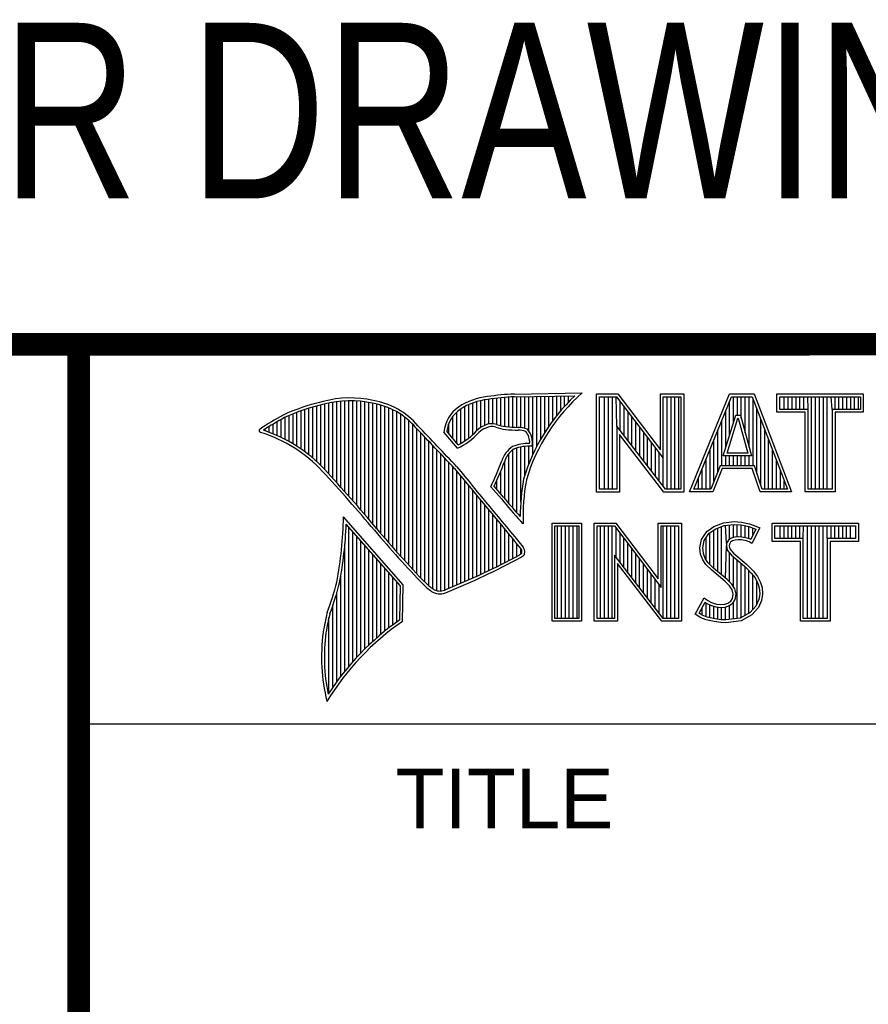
# Model space of a CAD drawing. Header units: inches. Extents: x 0.2 to 16.8, y 0.1 to 10.8.
# Tile 13 of 22: x 13 to 13.8, y 1.4 to 2.3. Entities that reach past the tile are written whole.
import ezdxf
from ezdxf.enums import TextEntityAlignment as Align

# ---------------------------------------------------------------- set-up
doc = ezdxf.new("R2010")
doc.units = ezdxf.units.IN
doc.header["$LTSCALE"] = 0.935
doc.header["$MEASUREMENT"] = 0
doc.layers.get('0').update_dxf_attribs({"linetype": 'CONTINUOUS'})
doc.styles.get("Standard").update_dxf_attribs({"font": 'txt', "width": 0.8})

msp = doc.modelspace()

# ---------------------------------------------------------------- linework, layer by layer
at = {"color": 2, "linetype": 'CONTINUOUS'}
for p, q in [((13.06524, 1.96953), (16.74504, 1.96953)), ((13.06524, 1.96953), (13.06524, 0.26053)), ((13.45293, 1.92614), (13.51325, 1.92706)), ((13.29154, 1.85098), (13.29154, 1.91881)), ((13.2951, 1.84706), (13.2951, 1.91935)), ((13.29865, 1.84311), (13.29865, 1.91976)), ((13.30221, 1.83913), (13.30221, 1.92002)), ((13.30576, 1.83512), (13.30576, 1.92013)), ((13.30932, 1.83108), (13.30932, 1.92011)), ((13.31287, 1.82701), (13.31287, 1.91995)), ((13.31643, 1.8229), (13.31643, 1.91964)), ((13.31998, 1.81877), (13.31998, 1.91919)), ((13.32353, 1.8146), (13.32353, 1.9186)), ((13.4195, 1.89369), (13.4195, 1.91934)), ((13.42306, 1.89637), (13.42306, 1.92027)), ((13.42661, 1.89822), (13.42661, 1.92095)), ((13.43017, 1.89946), (13.43017, 1.92144)), ((13.43372, 1.89972), (13.43372, 1.92195)), ((13.43727, 1.89906), (13.43727, 1.9224)), ((13.44083, 1.89795), (13.44083, 1.92278)), ((13.44438, 1.89725), (13.44438, 1.9231)), ((13.44794, 1.89688), (13.44794, 1.92337)), ((13.45149, 1.89664), (13.45149, 1.92357)), ((13.453, 1.92364), (13.50667, 1.92446)), ((13.45505, 1.8965), (13.45505, 1.92367)), ((13.4586, 1.89642), (13.4586, 1.92372)), ((13.46216, 1.89573), (13.46216, 1.92378)), ((13.46571, 1.8935), (13.46571, 1.92383)), ((13.46926, 1.87203), (13.46926, 1.92389)), ((13.47282, 1.87938), (13.47282, 1.92394)), ((13.47637, 1.88593), (13.47637, 1.92399)), ((13.47993, 1.89186), (13.47993, 1.92405)), ((13.48348, 1.89728), (13.48348, 1.9241)), ((13.48704, 1.90228), (13.48704, 1.92416)), ((13.49059, 1.90692), (13.49059, 1.92421)), ((13.49415, 1.91125), (13.49415, 1.92427)), ((13.4977, 1.9153), (13.4977, 1.92432)), ((13.50125, 1.9191), (13.50125, 1.92437)), ((13.52607, 1.92627), (13.54513, 1.92627)), ((13.52607, 1.83895), (13.52607, 1.92627)), ((13.5286, 1.92374), (13.54388, 1.92374)), ((13.5286, 1.84148), (13.5286, 1.92374)), ((13.53324, 1.84148), (13.53324, 1.92374)), ((13.53672, 1.84148), (13.53672, 1.92374)), ((13.5402, 1.84148), (13.5402, 1.92374)), ((13.54409, 1.89763), (13.54367, 1.92374)), ((13.54388, 1.92374), (13.58542, 1.86899)), ((13.54513, 1.92627), (13.58289, 1.87651)), ((13.54715, 1.89365), (13.54715, 1.91943)), ((13.58289, 1.92627), (13.60361, 1.92627)), ((13.58289, 1.87651), (13.58289, 1.92627)), ((13.58542, 1.92374), (13.60109, 1.92374)), ((13.58542, 1.86899), (13.58542, 1.92374)), ((13.58885, 1.84148), (13.58885, 1.92374)), ((13.59233, 1.84148), (13.59233, 1.92374)), ((13.5958, 1.84148), (13.5958, 1.92374)), ((13.59928, 1.84148), (13.59928, 1.92374)), ((13.60109, 1.92374), (13.60109, 1.84148)), ((13.60361, 1.92627), (13.60361, 1.83895)), ((13.60876, 1.83899), (13.6444, 1.92621)), ((13.61252, 1.84151), (13.6461, 1.92368)), ((13.6444, 1.92621), (13.66641, 1.92621)), ((13.64446, 1.88931), (13.64446, 1.91967)), ((13.6461, 1.92368), (13.66467, 1.92368)), ((13.64793, 1.90055), (13.64793, 1.92368)), ((13.65141, 1.90732), (13.65141, 1.92368)), ((13.65489, 1.90431), (13.65489, 1.92368)), ((13.65836, 1.89153), (13.65836, 1.92368)), ((13.66184, 1.87875), (13.66184, 1.92368)), ((13.66467, 1.92368), (13.69586, 1.84151)), ((13.66531, 1.86235), (13.66531, 1.92199)), ((13.66641, 1.92621), (13.69953, 1.83899)), ((13.68662, 1.92621), (13.76343, 1.92621)), ((13.68662, 1.90994), (13.68662, 1.92621)), ((13.68915, 1.92368), (13.7609, 1.92368)), ((13.68915, 1.91247), (13.68915, 1.92368)), ((13.69312, 1.91247), (13.69312, 1.92368)), ((13.69659, 1.91247), (13.69659, 1.92368)), ((13.70007, 1.91247), (13.70007, 1.92368)), ((13.70354, 1.91247), (13.70354, 1.92368)), ((13.70702, 1.91247), (13.70702, 1.92368)), ((13.71049, 1.91247), (13.71049, 1.92368)), ((13.71434, 1.91247), (13.71397, 1.92368)), ((13.71744, 1.84151), (13.71744, 1.92368)), ((13.72092, 1.84151), (13.72092, 1.92368)), ((13.72439, 1.84151), (13.72439, 1.92368)), ((13.72787, 1.84151), (13.72787, 1.92368)), ((13.73135, 1.84151), (13.73135, 1.92368)), ((13.73571, 1.91247), (13.73482, 1.92368)), ((13.7383, 1.91247), (13.7383, 1.92368)), ((13.74177, 1.91247), (13.74177, 1.92368)), ((13.74525, 1.91247), (13.74525, 1.92368)), ((13.74872, 1.91247), (13.74872, 1.92368)), ((13.7522, 1.91247), (13.7522, 1.92368)), ((13.75567, 1.91247), (13.75567, 1.92368)), ((13.75915, 1.91247), (13.75915, 1.92368)), ((13.7609, 1.92368), (13.7609, 1.91247)), ((13.76343, 1.92621), (13.76343, 1.90994)), ((13.25955, 1.87962), (13.25955, 1.90983)), ((13.26311, 1.87724), (13.26311, 1.91114)), ((13.26666, 1.87469), (13.26666, 1.91236)), ((13.27022, 1.87195), (13.27022, 1.9135)), ((13.27377, 1.86901), (13.27377, 1.91455)), ((13.27733, 1.86584), (13.27733, 1.91553)), ((13.28088, 1.86243), (13.28088, 1.91642)), ((13.28444, 1.85873), (13.28444, 1.91727)), ((13.28799, 1.85487), (13.28799, 1.91812)), ((13.32709, 1.8104), (13.32709, 1.91788)), ((13.33064, 1.80617), (13.33064, 1.91718)), ((13.3342, 1.80197), (13.3342, 1.91628)), ((13.33775, 1.79782), (13.33775, 1.91515)), ((13.34131, 1.79371), (13.34131, 1.91378)), ((13.34486, 1.78966), (13.34486, 1.91216)), ((13.34841, 1.78565), (13.34841, 1.91026)), ((13.40173, 1.8824), (13.40173, 1.91011)), ((13.40529, 1.88228), (13.40529, 1.91288)), ((13.40884, 1.88443), (13.40884, 1.91496)), ((13.41239, 1.88698), (13.41239, 1.91671)), ((13.41595, 1.89003), (13.41595, 1.91816)), ((13.55062, 1.88913), (13.55062, 1.91485)), ((13.5541, 1.88461), (13.5541, 1.91027)), ((13.64098, 1.87806), (13.64098, 1.91116)), ((13.66879, 1.85548), (13.66879, 1.91284)), ((13.71181, 1.90994), (13.68662, 1.90994)), ((13.71434, 1.91247), (13.68915, 1.91247)), ((13.71181, 1.83899), (13.71181, 1.90994)), ((13.71434, 1.84151), (13.71434, 1.91247)), ((13.7609, 1.91247), (13.73571, 1.91247)), ((13.73571, 1.91247), (13.73571, 1.84151)), ((13.76343, 1.90994), (13.73824, 1.90994)), ((13.73824, 1.90994), (13.73824, 1.83899)), ((13.24178, 1.88921), (13.24178, 1.90148)), ((13.24534, 1.88757), (13.24534, 1.90349)), ((13.24889, 1.8858), (13.24889, 1.90537)), ((13.25245, 1.88389), (13.25245, 1.90695)), ((13.256, 1.88183), (13.256, 1.90844)), ((13.35197, 1.78168), (13.35197, 1.90806)), ((13.35552, 1.77776), (13.35552, 1.90551)), ((13.35908, 1.77389), (13.35908, 1.90255)), ((13.39818, 1.88658), (13.39818, 1.90616)), ((13.55757, 1.8801), (13.55757, 1.90569)), ((13.56105, 1.87558), (13.56105, 1.90111)), ((13.63751, 1.86235), (13.63751, 1.90266)), ((13.63884, 1.87112), (13.65003, 1.90732)), ((13.64227, 1.87365), (13.65189, 1.90479)), ((13.65003, 1.90732), (13.65407, 1.90732)), ((13.65189, 1.90479), (13.65213, 1.90479)), ((13.65213, 1.90479), (13.6606, 1.87365)), ((13.65407, 1.90732), (13.66391, 1.87112)), ((13.67226, 1.84516), (13.67226, 1.90368)), ((13.23112, 1.89338), (13.23112, 1.89487)), ((13.23467, 1.89211), (13.23467, 1.89717)), ((13.23823, 1.89072), (13.23823, 1.89937)), ((13.36263, 1.77005), (13.36263, 1.89912)), ((13.36619, 1.76626), (13.36619, 1.89522)), ((13.40222, 1.87796), (13.39013, 1.89218)), ((13.40289, 1.88104), (13.39274, 1.89296)), ((13.39462, 1.89075), (13.39462, 1.89989)), ((13.58728, 1.84148), (13.54409, 1.89763)), ((13.54409, 1.89763), (13.54409, 1.84148)), ((13.56452, 1.87106), (13.56452, 1.89653)), ((13.63403, 1.85728), (13.63403, 1.89416)), ((13.67574, 1.84151), (13.67574, 1.89453)), ((13.36974, 1.76251), (13.36974, 1.89151)), ((13.3733, 1.75881), (13.3733, 1.88779)), ((13.37685, 1.75559), (13.37685, 1.88406)), ((13.58603, 1.83895), (13.54661, 1.89019)), ((13.54661, 1.89019), (13.54661, 1.83895)), ((13.568, 1.86654), (13.568, 1.89195)), ((13.57147, 1.86202), (13.57147, 1.88737)), ((13.63056, 1.84863), (13.63056, 1.88565)), ((13.67921, 1.84151), (13.67921, 1.88537)), ((13.3804, 1.75292), (13.3804, 1.88032)), ((13.38396, 1.75121), (13.38396, 1.87658)), ((13.45149, 1.82467), (13.45149, 1.8764)), ((13.45505, 1.82065), (13.45505, 1.87803)), ((13.4586, 1.83026), (13.4586, 1.87896)), ((13.46216, 1.85354), (13.46216, 1.87953)), ((13.46571, 1.8636), (13.46571, 1.87975)), ((13.57495, 1.85751), (13.57495, 1.88279)), ((13.57843, 1.85299), (13.57843, 1.8782)), ((13.62708, 1.84151), (13.62708, 1.87715)), ((13.68269, 1.84151), (13.68269, 1.87622)), ((13.38751, 1.75092), (13.38751, 1.87282)), ((13.39107, 1.7518), (13.39107, 1.86907)), ((13.44438, 1.83308), (13.44438, 1.86652)), ((13.44794, 1.82881), (13.44794, 1.87298)), ((13.5819, 1.84847), (13.5819, 1.87362)), ((13.58538, 1.84395), (13.58542, 1.86899)), ((13.62361, 1.84151), (13.62361, 1.86864)), ((13.66391, 1.87112), (13.63884, 1.87112)), ((13.64098, 1.86235), (13.64098, 1.87112)), ((13.6606, 1.87365), (13.64227, 1.87365)), ((13.64446, 1.86235), (13.64446, 1.87112)), ((13.64793, 1.86235), (13.64793, 1.87112)), ((13.65141, 1.86235), (13.65141, 1.87112)), ((13.65489, 1.86235), (13.65489, 1.87112)), ((13.65836, 1.86235), (13.65836, 1.87112)), ((13.66184, 1.86235), (13.66184, 1.87112)), ((13.68616, 1.84151), (13.68616, 1.86706)), ((13.39462, 1.75332), (13.39462, 1.8653)), ((13.39818, 1.75478), (13.39818, 1.86153)), ((13.40173, 1.75627), (13.40173, 1.85744)), ((13.44083, 1.83724), (13.44083, 1.85725)), ((13.62013, 1.84151), (13.62013, 1.86014)), ((13.63607, 1.86235), (13.6277, 1.84151)), ((13.63778, 1.85982), (13.6294, 1.83899)), ((13.66648, 1.86235), (13.63607, 1.86235)), ((13.66466, 1.85982), (13.63778, 1.85982)), ((13.67167, 1.83899), (13.66466, 1.85982)), ((13.67349, 1.84151), (13.66648, 1.86235)), ((13.68964, 1.84151), (13.68964, 1.85791)), ((13.40529, 1.75779), (13.40529, 1.85313)), ((13.40884, 1.75933), (13.40884, 1.84883)), ((13.43727, 1.84132), (13.43727, 1.84907)), ((13.61666, 1.84151), (13.61666, 1.85163)), ((13.69312, 1.84151), (13.69312, 1.84875)), ((13.41239, 1.76089), (13.41239, 1.84452)), ((13.41595, 1.76248), (13.41595, 1.84021)), ((13.44136, 1.83283), (13.43192, 1.84365)), ((13.44327, 1.83444), (13.4349, 1.84404)), ((13.54409, 1.84148), (13.5286, 1.84148)), ((13.60109, 1.84148), (13.58728, 1.84148)), ((13.6277, 1.84151), (13.61252, 1.84151)), ((13.69586, 1.84151), (13.67349, 1.84151)), ((13.73571, 1.84151), (13.71434, 1.84151)), ((13.4195, 1.76409), (13.4195, 1.83591)), ((13.42306, 1.76573), (13.42306, 1.83161)), ((13.54661, 1.83895), (13.52607, 1.83895)), ((13.60361, 1.83895), (13.58603, 1.83895)), ((13.6294, 1.83899), (13.60876, 1.83899)), ((13.69953, 1.83899), (13.67167, 1.83899)), ((13.73824, 1.83899), (13.71181, 1.83899)), ((13.42661, 1.76739), (13.42661, 1.8273)), ((13.43017, 1.76908), (13.43017, 1.823)), ((13.35405, 1.75643), (13.30096, 1.81676)), ((13.43372, 1.7708), (13.43372, 1.8187)), ((13.43727, 1.77254), (13.43727, 1.8144)), ((13.35153, 1.7555), (13.30329, 1.81033)), ((13.30576, 1.68403), (13.30576, 1.80752)), ((13.44083, 1.77431), (13.44083, 1.8101)), ((13.44438, 1.77611), (13.44438, 1.8058)), ((13.46086, 1.81059), (13.45857, 1.8131)), ((13.48648, 1.81126), (13.51278, 1.81126)), ((13.48648, 1.72404), (13.48648, 1.81126)), ((13.48901, 1.80873), (13.51025, 1.80873)), ((13.48901, 1.72656), (13.48901, 1.80873)), ((13.49139, 1.72656), (13.49139, 1.80873)), ((13.49487, 1.72656), (13.49487, 1.80873)), ((13.49835, 1.72656), (13.49835, 1.80873)), ((13.50182, 1.72656), (13.50182, 1.80873)), ((13.5053, 1.72656), (13.5053, 1.80873)), ((13.50877, 1.72656), (13.50877, 1.80873)), ((13.51025, 1.80873), (13.51025, 1.72656)), ((13.51278, 1.81126), (13.51278, 1.72404)), ((13.52409, 1.81135), (13.54315, 1.81135)), ((13.52409, 1.72404), (13.52409, 1.81135)), ((13.52662, 1.80882), (13.5419, 1.80882)), ((13.52662, 1.72656), (13.52662, 1.80882)), ((13.52962, 1.72656), (13.52962, 1.80882)), ((13.5331, 1.72656), (13.5331, 1.80882)), ((13.53658, 1.72656), (13.53658, 1.80882)), ((13.54005, 1.72656), (13.54005, 1.80882)), ((13.5419, 1.80882), (13.58343, 1.75408)), ((13.54315, 1.81135), (13.58091, 1.76159)), ((13.54353, 1.78086), (13.54353, 1.80667)), ((13.58091, 1.81135), (13.60163, 1.81135)), ((13.58091, 1.76159), (13.58091, 1.81135)), ((13.58343, 1.80882), (13.59911, 1.80882)), ((13.58343, 1.75408), (13.58343, 1.80882)), ((13.58523, 1.72656), (13.58523, 1.80882)), ((13.58871, 1.72656), (13.58871, 1.80882)), ((13.59218, 1.72656), (13.59218, 1.80882)), ((13.59566, 1.72656), (13.59566, 1.80882)), ((13.59911, 1.80882), (13.59911, 1.72656)), ((13.60163, 1.81135), (13.60163, 1.72404)), ((13.62416, 1.8037), (13.63031, 1.8082)), ((13.62601, 1.80192), (13.63154, 1.80597)), ((13.63031, 1.8082), (13.63901, 1.81165)), ((13.63041, 1.77104), (13.63041, 1.80515)), ((13.63154, 1.80597), (13.63962, 1.80917)), ((13.63389, 1.76816), (13.63389, 1.8069)), ((13.63736, 1.76525), (13.63736, 1.80828)), ((13.63901, 1.81165), (13.6486, 1.8127)), ((13.63962, 1.80917), (13.64865, 1.81016)), ((13.6418, 1.79346), (13.64084, 1.80931)), ((13.64431, 1.79666), (13.64431, 1.80969)), ((13.64779, 1.79834), (13.64779, 1.81007)), ((13.6486, 1.8127), (13.65505, 1.81225)), ((13.64865, 1.81016), (13.6547, 1.80974)), ((13.65127, 1.79895), (13.65127, 1.80998)), ((13.6547, 1.80974), (13.66143, 1.80831)), ((13.65474, 1.7989), (13.65474, 1.80973)), ((13.65505, 1.81225), (13.6621, 1.81075)), ((13.65822, 1.7983), (13.65822, 1.80899)), ((13.66143, 1.80831), (13.6655, 1.8069)), ((13.66169, 1.79744), (13.66169, 1.80822)), ((13.6621, 1.81075), (13.66645, 1.80925)), ((13.66783, 1.80581), (13.66334, 1.79682)), ((13.67125, 1.807), (13.66435, 1.79321)), ((13.66517, 1.80049), (13.66517, 1.80702)), ((13.6655, 1.8069), (13.66783, 1.80581)), ((13.66645, 1.80925), (13.67125, 1.807)), ((13.68221, 1.81126), (13.75902, 1.81126)), ((13.68221, 1.79499), (13.68221, 1.81126)), ((13.68474, 1.80873), (13.75649, 1.80873)), ((13.68474, 1.79752), (13.68474, 1.80873)), ((13.6895, 1.79752), (13.6895, 1.80873)), ((13.69297, 1.79752), (13.69297, 1.80873)), ((13.69645, 1.79752), (13.69645, 1.80873)), ((13.69992, 1.79752), (13.69992, 1.80873)), ((13.7034, 1.79752), (13.7034, 1.80873)), ((13.70687, 1.79752), (13.70687, 1.80873)), ((13.70993, 1.79752), (13.71035, 1.80873)), ((13.71382, 1.72656), (13.71382, 1.80873)), ((13.7173, 1.72656), (13.7173, 1.80873)), ((13.72077, 1.72656), (13.72077, 1.80873)), ((13.72425, 1.72656), (13.72425, 1.80873)), ((13.72773, 1.72656), (13.72773, 1.80873)), ((13.7313, 1.79752), (13.7312, 1.80873)), ((13.73468, 1.79752), (13.73468, 1.80873)), ((13.73815, 1.79752), (13.73815, 1.80873)), ((13.74163, 1.79752), (13.74163, 1.80873)), ((13.7451, 1.79752), (13.7451, 1.80873)), ((13.74858, 1.79752), (13.74858, 1.80873)), ((13.75205, 1.79752), (13.75205, 1.80873)), ((13.75649, 1.80873), (13.75649, 1.79752)), ((13.75902, 1.81126), (13.75902, 1.79499)), ((13.30932, 1.68812), (13.30932, 1.80348)), ((13.31287, 1.69203), (13.31287, 1.79944)), ((13.44794, 1.77793), (13.44794, 1.8015)), ((13.45149, 1.77978), (13.45149, 1.7972)), ((13.547, 1.77634), (13.547, 1.80209)), ((13.55048, 1.77182), (13.55048, 1.79751)), ((13.61801, 1.78931), (13.61951, 1.79681)), ((13.61951, 1.79681), (13.62416, 1.8037)), ((13.62056, 1.78919), (13.62189, 1.79581)), ((13.62189, 1.79581), (13.62601, 1.80192)), ((13.62346, 1.778), (13.62346, 1.79815)), ((13.62694, 1.77451), (13.62694, 1.8026)), ((13.64343, 1.79602), (13.6418, 1.79346)), ((13.64582, 1.79776), (13.64343, 1.79602)), ((13.649, 1.79869), (13.64582, 1.79776)), ((13.6495, 1.79621), (13.64695, 1.79546)), ((13.65213, 1.79904), (13.649, 1.79869)), ((13.6522, 1.79651), (13.6495, 1.79621)), ((13.65537, 1.79887), (13.65213, 1.79904)), ((13.65505, 1.79636), (13.6522, 1.79651)), ((13.65955, 1.79546), (13.65505, 1.79636)), ((13.66018, 1.79791), (13.65537, 1.79887)), ((13.66302, 1.79702), (13.66018, 1.79791)), ((13.66334, 1.79682), (13.66302, 1.79702)), ((13.70993, 1.79752), (13.68474, 1.79752)), ((13.70993, 1.72656), (13.70993, 1.79752)), ((13.75649, 1.79752), (13.7313, 1.79752)), ((13.7313, 1.79752), (13.7313, 1.72656)), ((13.30221, 1.67974), (13.30221, 1.79289)), ((13.31643, 1.69577), (13.31643, 1.7954)), ((13.31998, 1.69935), (13.31998, 1.79136)), ((13.32353, 1.70279), (13.32353, 1.78732)), ((13.45505, 1.78166), (13.45505, 1.7929)), ((13.4586, 1.78369), (13.4586, 1.7886)), ((13.55395, 1.76731), (13.55395, 1.79293)), ((13.55743, 1.76279), (13.55743, 1.78835)), ((13.61861, 1.78361), (13.61801, 1.78931)), ((13.62109, 1.78421), (13.62056, 1.78919)), ((13.64084, 1.76235), (13.64155, 1.79096)), ((13.6418, 1.79346), (13.64155, 1.79096)), ((13.64155, 1.79096), (13.64237, 1.78728)), ((13.64237, 1.78728), (13.64605, 1.78273)), ((13.64425, 1.79261), (13.6441, 1.79111)), ((13.6441, 1.79111), (13.6447, 1.78841)), ((13.6453, 1.79426), (13.64425, 1.79261)), ((13.6447, 1.78841), (13.64785, 1.78451)), ((13.64695, 1.79546), (13.6453, 1.79426)), ((13.66195, 1.79471), (13.65955, 1.79546)), ((13.66435, 1.79321), (13.66195, 1.79471)), ((13.7074, 1.79499), (13.68221, 1.79499)), ((13.7074, 1.72404), (13.7074, 1.79499)), ((13.75902, 1.79499), (13.73383, 1.79499)), ((13.73383, 1.79499), (13.73383, 1.72404)), ((13.32709, 1.70609), (13.32709, 1.78328)), ((13.33064, 1.70926), (13.33064, 1.77924)), ((13.5853, 1.72656), (13.5421, 1.78271)), ((13.5421, 1.78271), (13.5421, 1.72656)), ((13.5609, 1.75827), (13.5609, 1.78377)), ((13.56438, 1.75375), (13.56438, 1.77919)), ((13.62056, 1.77852), (13.61861, 1.78361)), ((13.62326, 1.77462), (13.62056, 1.77852)), ((13.62281, 1.77971), (13.62109, 1.78421)), ((13.62521, 1.77625), (13.62281, 1.77971)), ((13.64431, 1.75909), (13.64431, 1.78487)), ((13.64605, 1.78273), (13.6577, 1.77305)), ((13.64779, 1.75478), (13.64779, 1.78128)), ((13.64785, 1.78451), (13.6594, 1.77492)), ((13.65127, 1.72649), (13.65127, 1.77839)), ((13.3342, 1.7123), (13.3342, 1.77521)), ((13.33775, 1.71523), (13.33775, 1.77117)), ((13.58405, 1.72404), (13.54463, 1.77528)), ((13.54463, 1.77528), (13.54463, 1.72404)), ((13.56785, 1.74924), (13.56785, 1.77461)), ((13.57133, 1.74472), (13.57133, 1.77003)), ((13.62851, 1.76937), (13.62326, 1.77462)), ((13.63021, 1.77124), (13.62521, 1.77625)), ((13.64051, 1.75933), (13.62851, 1.76937)), ((13.64221, 1.76119), (13.63021, 1.77124)), ((13.65474, 1.72695), (13.65474, 1.77551)), ((13.6577, 1.77305), (13.66075, 1.77)), ((13.65822, 1.72924), (13.65822, 1.77253)), ((13.6594, 1.77492), (13.66255, 1.77177)), ((13.66075, 1.77), (13.66378, 1.76682)), ((13.66255, 1.77177), (13.6657, 1.76847)), ((13.29865, 1.67524), (13.29865, 1.76538)), ((13.34131, 1.71804), (13.34131, 1.76713)), ((13.34486, 1.72075), (13.34486, 1.76309)), ((13.57481, 1.7402), (13.57481, 1.76545)), ((13.57828, 1.73568), (13.57828, 1.76087)), ((13.6464, 1.75701), (13.64221, 1.76119)), ((13.66169, 1.73062), (13.66169, 1.76901)), ((13.66378, 1.76682), (13.66715, 1.76247)), ((13.66517, 1.73446), (13.66517, 1.76504)), ((13.6657, 1.76847), (13.6693, 1.76383)), ((13.66715, 1.76247), (13.66965, 1.75748)), ((13.6693, 1.76383), (13.672, 1.75843)), ((13.34841, 1.72336), (13.34841, 1.75905)), ((13.35097, 1.72517), (13.35153, 1.7555)), ((13.35345, 1.72385), (13.35405, 1.75643)), ((13.58176, 1.73117), (13.58176, 1.75628)), ((13.6444, 1.75543), (13.64051, 1.75933)), ((13.64665, 1.75183), (13.6444, 1.75543)), ((13.64899, 1.75286), (13.6464, 1.75701)), ((13.6503, 1.74818), (13.64899, 1.75286)), ((13.66864, 1.7383), (13.66864, 1.75949)), ((13.66965, 1.75748), (13.67085, 1.7536)), ((13.67085, 1.7536), (13.67126, 1.74834)), ((13.672, 1.75843), (13.67335, 1.75408)), ((13.67335, 1.75408), (13.6738, 1.74823)), ((13.2951, 1.67051), (13.2951, 1.7497)), ((13.61396, 1.73039), (13.62176, 1.74479)), ((13.62176, 1.74479), (13.62506, 1.74239)), ((13.64545, 1.74194), (13.64695, 1.74434)), ((13.6477, 1.74808), (13.64665, 1.75183)), ((13.64695, 1.74434), (13.6477, 1.74808)), ((13.64733, 1.74017), (13.64934, 1.74339)), ((13.64934, 1.74339), (13.6503, 1.74818)), ((13.67046, 1.74326), (13.6679, 1.73749)), ((13.67126, 1.74834), (13.67046, 1.74326)), ((13.6738, 1.74823), (13.6729, 1.74254)), ((13.29154, 1.66553), (13.29154, 1.73835)), ((13.61728, 1.73122), (13.6226, 1.74105)), ((13.61999, 1.72939), (13.61999, 1.73621)), ((13.6226, 1.74105), (13.62374, 1.74022)), ((13.62346, 1.72778), (13.62374, 1.74022)), ((13.62374, 1.74022), (13.62738, 1.7384)), ((13.62506, 1.74239), (13.62836, 1.74074)), ((13.62694, 1.72704), (13.62694, 1.73855)), ((13.62738, 1.7384), (13.63214, 1.73676)), ((13.62836, 1.74074), (13.63271, 1.73924)), ((13.63041, 1.72626), (13.63041, 1.73736)), ((13.63214, 1.73676), (13.63657, 1.73625)), ((13.63271, 1.73924), (13.63661, 1.73879)), ((13.63389, 1.72573), (13.63389, 1.73656)), ((13.63657, 1.73625), (13.64078, 1.7366)), ((13.63661, 1.73879), (13.64021, 1.73909)), ((13.63736, 1.72521), (13.63736, 1.73616)), ((13.64021, 1.73909), (13.6429, 1.74014)), ((13.64078, 1.7366), (13.64411, 1.7379)), ((13.64084, 1.72511), (13.64084, 1.73661)), ((13.6429, 1.74014), (13.64545, 1.74194)), ((13.64411, 1.7379), (13.64733, 1.74017)), ((13.64431, 1.72557), (13.64431, 1.73797)), ((13.64779, 1.72603), (13.64779, 1.74049)), ((13.6679, 1.73749), (13.66275, 1.7318)), ((13.67005, 1.73609), (13.66435, 1.72979)), ((13.6729, 1.74254), (13.67005, 1.73609)), ((13.28799, 1.66026), (13.28799, 1.7273)), ((13.51025, 1.72656), (13.48901, 1.72656)), ((13.5421, 1.72656), (13.52662, 1.72656)), ((13.59911, 1.72656), (13.5853, 1.72656)), ((13.61891, 1.7271), (13.61396, 1.73039)), ((13.6201, 1.72934), (13.61728, 1.73122)), ((13.62371, 1.72515), (13.61891, 1.7271)), ((13.62445, 1.72757), (13.6201, 1.72934)), ((13.63121, 1.72614), (13.62445, 1.72757)), ((13.63699, 1.72527), (13.63121, 1.72614)), ((13.65394, 1.72684), (13.64098, 1.72513)), ((13.66275, 1.7318), (13.65394, 1.72684)), ((13.66435, 1.72979), (13.65475, 1.7244)), ((13.7313, 1.72656), (13.70993, 1.72656)), ((13.51278, 1.72404), (13.48648, 1.72404)), ((13.54463, 1.72404), (13.52409, 1.72404)), ((13.60163, 1.72404), (13.58405, 1.72404)), ((13.63076, 1.72365), (13.62371, 1.72515)), ((13.63676, 1.72275), (13.63076, 1.72365)), ((13.64111, 1.7226), (13.63676, 1.72275)), ((13.64098, 1.72513), (13.63699, 1.72527)), ((13.65475, 1.7244), (13.64111, 1.7226)), ((13.73383, 1.72404), (13.7074, 1.72404)), ((13.06532, 1.63288), (16.75003, 1.63288))]:
    msp.add_line(p, q, dxfattribs=at)
at = {"color": 7, "linetype": 'CONTINUOUS', "const_width": 0.02}
for points in [[(11.47181, 1.97017), (16.75, 1.97072)], [(13.06532, 1.97072), (13.06532, 0.25859)]]:
    msp.add_lwpolyline(points, dxfattribs=at)
at = {"color": 2, "linetype": 'CONTINUOUS'}
for centre, radius, start, end in [((13.6217, 1.80282), 0.16492, 131.11944, 163.41344), ((13.32159, 1.74678), 0.17696, 102.61616, 114.85138), ((13.30696, 1.83024), 0.0924, 77.28123, 105.0674), ((13.30696, 1.83024), 0.0899, 77.23252, 105.10138), ((13.31672, 1.85517), 0.06605, 40.23363, 80.77381), ((13.43544, 1.8654), 0.05875, 96.30074, 123.16833), ((13.43544, 1.8654), 0.05625, 96.24482, 123.12649), ((13.46164, 1.71381), 0.2125, 92.34774, 98.83694), ((13.46164, 1.71381), 0.21, 92.35648, 98.85215), ((13.6217, 1.80282), 0.16742, 133.40156, 163.45729), ((13.32159, 1.74678), 0.17445, 102.59854, 114.8293), ((13.31672, 1.85517), 0.06355, 40.16477, 80.84234), ((13.42128, 1.88893), 0.03132, 125.03263, 174.04731), ((13.42128, 1.88893), 0.02882, 125.11271, 171.95579), ((13.34469, 1.72355), 0.20804, 117.93456, 124.56901), ((13.34469, 1.72355), 0.20554, 117.95333, 124.03672), ((13.22745, 1.89354), 0.00155, 121.35241, 265.80295), ((13.1892, 1.77053), 0.12731, 43.16665, 72.57035), ((13.1892, 1.77053), 0.12981, 43.16665, 71.84991), ((9.40027, -1.90184), 5.49056, 43.24659, 43.76754), ((9.40027, -1.90184), 5.49306, 43.24574, 43.76673), ((13.37956, 1.92888), 0.05323, 295.99548, 318.5906), ((13.43621, 1.87527), 0.02486, 112.91918, 132.2696), ((13.43621, 1.87527), 0.02236, 112.6635, 131.92934), ((13.43297, 1.88573), 0.01401, 72.6167, 117.38928), ((13.43297, 1.88573), 0.01151, 72.93864, 117.86399), ((13.4494, 1.93175), 0.03737, 249.55533, 263.16741), ((13.4494, 1.93175), 0.03487, 249.44206, 263.13397), ((13.45847, 2.02567), 0.13171, 264.112, 269.10191), ((13.45847, 2.02567), 0.12921, 264.12125, 269.07042), ((13.45706, 1.87884), 0.01764, 64.46566, 92.25069), ((13.45706, 1.87884), 0.01514, 66.31988, 92.50203), ((13.45226, 1.88343), 0.01431, 355.29927, 40.45), ((13.45226, 1.88343), 0.01681, 347.11859, 42.40459), ((13.37956, 1.92888), 0.05573, 293.99221, 318.44329), ((13.46381, 1.86004), 0.02298, 122.696, 163.50087), ((13.46381, 1.86004), 0.02048, 123.35042, 163.71723), ((13.46628, 1.84233), 0.03993, 89.6555, 111.87276), ((13.46628, 1.84233), 0.03743, 86.37714, 111.50552), ((13.22645, 1.94562), 0.22937, 333.60713, 339.84173), ((13.22645, 1.94562), 0.23187, 334.02045, 339.86208), ((12.2454, 0.89881), 1.41208, 39.91497, 42.76606), ((12.24514, 0.89858), 1.41493, 39.91549, 42.76646), ((65.65147, 44.96661), 67.738, 219.521915, 219.600266), ((65.65147, 44.96661), 67.7355, 219.521847, 219.600368), ((13.63048, 1.81832), 0.17229, 169.23802, 180.37507), ((13.63048, 1.81832), 0.16979, 169.28062, 182.60745), ((13.73386, 2.07061), 0.37696, 219.10944, 223.08928), ((13.73386, 2.07061), 0.37446, 219.10281, 222.59283), ((12.96474, 1.82251), 0.33627, 349.08552, 359.02075), ((12.96474, 1.82251), 0.33877, 349.0755, 357.93971), ((14.0519, 2.41283), 0.94497, 220.0426, 224.01185), ((14.0519, 2.41283), 0.94247, 220.04277, 224.00772), ((13.44621, 1.78019), 0.01498, 26.36685, 33.89706), ((13.44621, 1.78019), 0.01748, 24.6833, 34.32084), ((13.44509, 1.78607), 0.01707, 350.48075, 4.78094), ((13.14464, 2.36485), 0.66065, 291.98682, 298.2489), ((13.14464, 2.36485), 0.66315, 291.99886, 298.25072), ((13.45093, 1.79431), 0.0131, 299.25537, 311.26656), ((13.45093, 1.79431), 0.0156, 299.17127, 314.80636), ((13.44509, 1.78607), 0.01457, 353.68959, 3.05291), ((13.07775, 1.81151), 0.22347, 339.0707, 346.3663), ((13.07775, 1.81151), 0.22597, 339.10894, 346.38136), ((13.41341, 1.8005), 0.06041, 227.09351, 236.92146), ((13.41341, 1.8005), 0.05791, 227.15939, 236.78824), ((13.38665, 1.762), 0.01111, 243.48954, 298.69918), ((13.38665, 1.762), 0.01361, 242.84885, 298.05148), ((13.49561, 1.6793), 0.2156, 165.93567, 170.68559), ((13.49561, 1.6793), 0.2131, 165.97576, 170.67578), ((13.48781, 1.52939), 0.23636, 124.64296, 148.55647), ((13.48781, 1.52939), 0.23886, 124.95107, 147.09813), ((13.44694, 1.69217), 0.16556, 172.35618, 193.79577), ((13.44694, 1.69217), 0.16306, 172.36898, 191.68679)]:
    msp.add_arc(centre, radius, start, end, dxfattribs=at)

# ---------------------------------------------------------------- texts
at = {"color": 7, "linetype": 'CONTINUOUS', "width": 0.8}
msp.add_text('CUSTOMER DRAWING', height=0.15625, dxfattribs=at).set_placement((13.06681, 2.10012), align=Align.CENTER)
at = {"color": 2, "linetype": 'CONTINUOUS'}
msp.add_text('TITLE', height=0.053254, dxfattribs=at).set_placement((13.34735, 1.5397))

doc.saveas('drawing.dxf')
